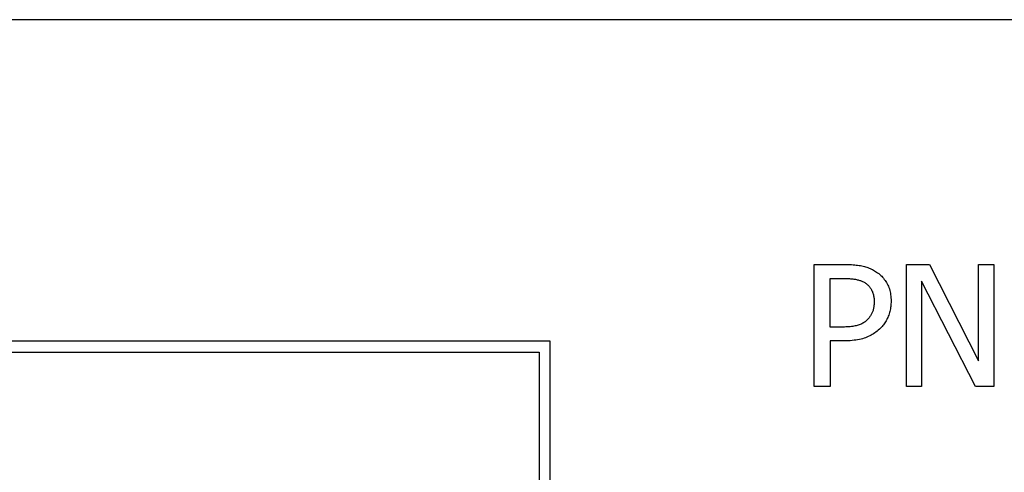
# Model space of a CAD drawing. Header units: millimetres. Extents: x 267 to 474, y 94 to 363.
# Tile 9 of 11: x 347 to 363, y 345 to 352. Entities that reach past the tile are written whole.
import ezdxf

# ---------------------------------------------------------------- set-up
doc = ezdxf.new("R2010")
doc.units = ezdxf.units.MM
doc.layers.add('DETAIL', color=2, linetype='Continuous')

msp = doc.modelspace()

# ---------------------------------------------------------------- linework, layer by layer
at = {"layer": 'DETAIL'}
for p, q in [((380.81, 352.299), (333.581, 352.299)), ((359.727, 346.285), (359.727, 348.285)), ((359.727, 348.285), (360.229, 348.285)), ((361.244, 346.285), (361.244, 348.285)), ((361.244, 348.285), (361.622, 348.285)), ((361.622, 348.285), (362.427, 346.702)), ((362.427, 346.702), (362.427, 348.285)), ((362.427, 348.285), (362.675, 348.285)), ((362.675, 348.285), (362.675, 346.285)), ((359.993, 347.258), (359.993, 348.055)), ((359.993, 348.055), (360.213, 348.055)), ((362.377, 346.285), (361.492, 348.01)), ((361.492, 348.01), (361.492, 346.285)), ((360.174, 347.258), (359.993, 347.258)), ((355.398, 347.026), (335.396, 347.026)), ((355.398, 338.987), (355.398, 347.026)), ((360.218, 347.031), (359.993, 347.031)), ((359.993, 347.031), (359.993, 346.285)), ((335.563, 346.845), (355.217, 346.845)), ((355.217, 346.845), (355.217, 339.167)), ((359.993, 346.285), (359.727, 346.285)), ((361.492, 346.285), (361.244, 346.285)), ((362.675, 346.285), (362.377, 346.285))]:
    msp.add_line(p, q, dxfattribs=at)
at = {"layer": 'DETAIL', "flags": 128}
for points in [[(360.229, 348.285), (360.259, 348.285), (360.287, 348.284), (360.315, 348.283), (360.342, 348.282), (360.369, 348.28), (360.394, 348.278), (360.419, 348.275), (360.443, 348.272), (360.467, 348.269), (360.489, 348.265), (360.511, 348.261), (360.533, 348.256), (360.553, 348.251), (360.573, 348.245), (360.593, 348.239), (360.612, 348.232), (360.631, 348.225), (360.65, 348.217), (360.668, 348.209), (360.686, 348.2), (360.703, 348.191), (360.72, 348.181), (360.737, 348.171), (360.753, 348.16)], [(360.213, 348.055), (360.234, 348.055), (360.254, 348.054), (360.273, 348.054), (360.292, 348.053), (360.31, 348.052), (360.328, 348.051), (360.345, 348.049), (360.362, 348.047), (360.378, 348.045), (360.393, 348.043), (360.408, 348.041), (360.422, 348.038), (360.436, 348.035), (360.45, 348.032), (360.463, 348.028), (360.476, 348.024), (360.489, 348.019), (360.501, 348.015), (360.513, 348.009), (360.525, 348.004), (360.537, 347.998), (360.548, 347.992), (360.559, 347.986), (360.57, 347.979)], [(360.753, 348.16), (360.771, 348.147), (360.789, 348.134), (360.806, 348.12), (360.822, 348.105), (360.838, 348.09), (360.853, 348.074), (360.867, 348.057), (360.88, 348.04), (360.893, 348.023), (360.906, 348.005), (360.917, 347.986), (360.928, 347.967), (360.938, 347.947), (360.947, 347.926), (360.956, 347.905), (360.963, 347.883), (360.97, 347.86), (360.975, 347.837), (360.98, 347.813), (360.984, 347.788), (360.987, 347.763), (360.989, 347.736), (360.991, 347.71), (360.991, 347.682)], [(360.57, 347.979), (360.582, 347.97), (360.593, 347.962), (360.604, 347.953), (360.614, 347.943), (360.624, 347.933), (360.633, 347.923), (360.642, 347.913), (360.65, 347.902), (360.658, 347.89), (360.665, 347.879), (360.672, 347.866), (360.678, 347.854), (360.684, 347.841), (360.689, 347.828), (360.694, 347.814), (360.698, 347.8), (360.702, 347.786), (360.705, 347.771), (360.708, 347.756), (360.71, 347.74), (360.712, 347.724), (360.713, 347.708), (360.714, 347.691), (360.714, 347.674)], [(360.714, 347.674), (360.714, 347.658), (360.713, 347.643), (360.712, 347.628), (360.711, 347.613), (360.709, 347.599), (360.707, 347.585), (360.705, 347.571), (360.702, 347.558), (360.699, 347.545), (360.695, 347.532), (360.692, 347.52), (360.687, 347.508), (360.683, 347.496), (360.677, 347.485), (360.672, 347.473), (360.666, 347.462), (360.659, 347.451), (360.652, 347.44), (360.645, 347.429), (360.637, 347.419), (360.629, 347.408), (360.62, 347.398), (360.61, 347.388), (360.601, 347.377)], [(360.991, 347.682), (360.991, 347.661), (360.99, 347.639), (360.988, 347.618), (360.986, 347.597), (360.983, 347.576), (360.98, 347.556), (360.975, 347.535), (360.971, 347.515), (360.965, 347.495), (360.959, 347.475), (360.952, 347.455), (360.945, 347.436), (360.937, 347.417), (360.929, 347.398), (360.92, 347.38), (360.91, 347.362), (360.9, 347.345), (360.89, 347.328), (360.879, 347.312), (360.867, 347.296), (360.855, 347.281), (360.843, 347.266), (360.83, 347.252), (360.816, 347.238)], [(360.601, 347.377), (360.59, 347.366), (360.578, 347.356), (360.566, 347.346), (360.554, 347.337), (360.541, 347.328), (360.527, 347.32), (360.513, 347.312), (360.499, 347.305), (360.484, 347.299), (360.468, 347.293), (360.452, 347.288), (360.436, 347.283), (360.419, 347.279), (360.401, 347.276), (360.382, 347.272), (360.363, 347.269), (360.342, 347.266), (360.321, 347.264), (360.299, 347.262), (360.275, 347.26), (360.251, 347.259), (360.227, 347.258), (360.201, 347.258), (360.174, 347.258)], [(360.816, 347.238), (360.799, 347.221), (360.781, 347.205), (360.762, 347.19), (360.743, 347.175), (360.723, 347.162), (360.703, 347.148), (360.683, 347.136), (360.662, 347.124), (360.64, 347.113), (360.618, 347.102), (360.595, 347.092), (360.572, 347.083), (360.548, 347.075), (360.523, 347.067), (360.498, 347.06), (360.471, 347.054), (360.443, 347.049), (360.414, 347.044), (360.384, 347.04), (360.353, 347.036), (360.32, 347.034), (360.287, 347.032), (360.253, 347.031), (360.218, 347.031)]]:
    msp.add_lwpolyline(points, dxfattribs=at)

doc.saveas('drawing.dxf')
